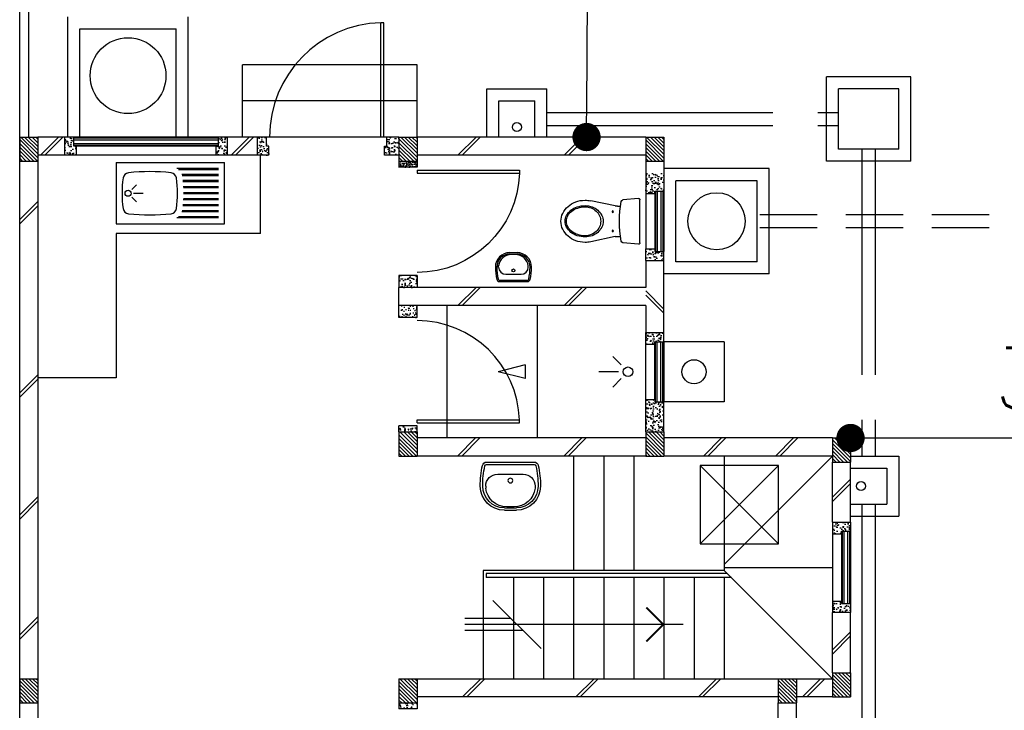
# Model space of a CAD drawing. Header units: millimetres. Extents: x 301 to 1479, y 491 to 1341.
# Tile 139 of 256: x 383.53 to 391.71, y 687.36 to 693.1. Entities that reach past the tile are written whole.
import ezdxf

# ---------------------------------------------------------------- set-up
doc = ezdxf.new("R2010")
doc.units = ezdxf.units.MM
doc.header["$LTSCALE"] = 1.5
doc.header["$MEASUREMENT"] = 0
for name, pattern in [('HIDDEN', [0.375, 0.25, -0.125]), ('HIDDEN2', [4.7625, 3.175, -1.5875]), ('PHANTOM2', [1.25, 0.625, -0.125, 0.125, -0.125, 0.125, -0.125])]:
    doc.linetypes.add(name, pattern=pattern)
for name, color, linetype in [('Blk', 7, 'Continuous'), ('Block', 46, 'Continuous'), ('boundary', 3, 'Continuous'), ('Boundary Wall', 64, 'Continuous'), ('BULUS', 2, 'Continuous'), ('BWCN', 4, 'Continuous'), ('DIM', 6, 'Continuous'), ('DOOR', 3, 'Continuous'), ('Ele', 8, 'Continuous'), ('HATCH', 7, 'Continuous'), ('Hatch Col. C1 GF Ext.', 84, 'Continuous'), ('Hatch Stub Col', 251, 'Continuous'), ('Kerb', 251, 'Continuous'), ('P. Grease Trap', 64, 'Continuous'), ('P. Gully trap', 42, 'Continuous'), ('P. Sewr Manhole', 49, 'Continuous'), ('Paving Block', 251, 'Continuous'), ('PVC Pipe 110', 69, 'Continuous'), ('PVC RWP 75', 77, 'Continuous'), ('PVC Sewer Pipe 110', 24, 'Continuous'), ('SANIT', 8, 'Continuous'), ('WINDOW', 1, 'Continuous')]:
    doc.layers.add(name, color=color, linetype=linetype)
doc.styles.add('RS1', font='romans.shx', dxfattribs={"width": 0.75, "height": 0.5})
doc.dimstyles.new('Souillac5', dxfattribs={"dimscale": 0.5, "dimtxt": 0.5, "dimasz": 0.47, "dimexe": 0, "dimexo": 1, "dimgap": 0.5, "dimtad": 1, "dimzin": 0, "dimdsep": 46, "dimtxsty": 'RS1', "dimblk": 'DOT', "dimcen": 3, "dimse1": 1, "dimse2": 1, "dimclrd": 6, "dimclre": 6, "dimclrt": 7, "dimaunit": 1, "dimadec": 0, "dimazin": 0, "dimtfac": 1, "dimtofl": 0, "dimtmove": 1, "dimatfit": 3, "dimfxl": 1, "dimtolj": 1, "dimtzin": 0, "dimlwe": -1, "dimarcsym": 0})
pattern_1 = [(50, (422.03025, 161.862746), (0.071726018, -0.0062752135), [0.0075, -0.0825]), (355, (422.03025, 161.862746), (-0.013875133, 0.075219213), [0.006, -0.066]), (100.451444, (422.03623, 161.86222), (0.057850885, 0.068943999), [0.006374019, -0.070114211]), (46.1842, (422.03025, 161.88275), (0.106724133, -0.016551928), [0.01125, -0.12375]), (96.635635, (422.03914, 161.88137), (0.093466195, 0.09741186), [0.009561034, -0.105171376]), (351.184164, (422.03025, 161.88275), (0.093466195, 0.09741186), [0.009, -0.099]), (21, (422.04025, 161.877746), (0.059690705, -0.040261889), [0.0075, -0.0825]), (326, (422.04025, 161.877746), (0.024331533, 0.072515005), [0.006, -0.066]), (71.451445, (422.045225, 161.87439), (0.084022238, 0.032253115), [0.006374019, -0.070114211]), (37.5, (422.03025, 161.862746), (0.0012159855, 0.0332893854), [0, -0.0652, 0, -0.067, 0, -0.06625]), (7.5, (422.03025, 161.862746), (0.0263069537, 0.0394411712), [0, -0.0382, 0, -0.0637, 0, -0.02525]), (327.5, (422.00795, 161.862746), (0.0533822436, -0.0022554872), [0, -0.025, 0, -0.078, 0, -0.1035]), (317.5, (421.99795, 161.862746), (0.058318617, 0.010010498), [0, -0.0325, 0, -0.0518, 0, -0.0735])]
pattern_2 = [(50, (422.03025, 162.062746), (0.071726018, -0.0062752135), [0.0075, -0.0825]), (355, (422.03025, 162.062746), (-0.013875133, 0.075219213), [0.006, -0.066]), (100.451444, (422.03623, 162.06222), (0.057850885, 0.068943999), [0.006374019, -0.070114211]), (46.1842, (422.03025, 162.08275), (0.106724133, -0.016551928), [0.01125, -0.12375]), (96.635635, (422.03914, 162.08137), (0.093466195, 0.09741186), [0.009561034, -0.105171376]), (351.184164, (422.03025, 162.08275), (0.093466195, 0.09741186), [0.009, -0.099]), (21, (422.04025, 162.077746), (0.059690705, -0.040261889), [0.0075, -0.0825]), (326, (422.04025, 162.077746), (0.024331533, 0.072515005), [0.006, -0.066]), (71.451445, (422.045225, 162.07439), (0.084022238, 0.032253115), [0.006374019, -0.070114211]), (37.5, (422.03025, 162.062746), (0.0012159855, 0.0332893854), [0, -0.0652, 0, -0.067, 0, -0.06625]), (7.5, (422.03025, 162.062746), (0.0263069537, 0.0394411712), [0, -0.0382, 0, -0.0637, 0, -0.02525]), (327.5, (422.00795, 162.062746), (0.0533822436, -0.0022554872), [0, -0.025, 0, -0.078, 0, -0.1035]), (317.5, (421.99795, 162.062746), (0.058318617, 0.010010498), [0, -0.0325, 0, -0.0518, 0, -0.0735])]
pattern_3 = [(315, (443.186696, 157.028336), (0.0154679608, 0.0154679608), [])]
pattern_4 = [(50, (418.271455, 162.012746), (0.071726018, -0.0062752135), [0.0075, -0.0825]), (355, (418.271455, 162.012746), (-0.013875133, 0.075219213), [0.006, -0.066]), (100.451444, (418.27743, 162.01222), (0.057850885, 0.068943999), [0.006374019, -0.070114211]), (46.1842, (418.271455, 162.03275), (0.106724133, -0.016551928), [0.01125, -0.12375]), (96.635635, (418.28035, 162.03137), (0.093466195, 0.09741186), [0.009561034, -0.105171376]), (351.184164, (418.27146, 162.03275), (0.093466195, 0.09741186), [0.009, -0.099]), (21, (418.281455, 162.027746), (0.059690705, -0.040261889), [0.0075, -0.0825]), (326, (418.281455, 162.027746), (0.024331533, 0.072515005), [0.006, -0.066]), (71.451445, (418.28643, 162.02439), (0.084022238, 0.032253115), [0.006374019, -0.070114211]), (37.5, (418.271455, 162.012746), (0.0012159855, 0.0332893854), [0, -0.0652, 0, -0.067, 0, -0.06625]), (7.5, (418.271455, 162.012746), (0.0263069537, 0.0394411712), [0, -0.0382, 0, -0.0637, 0, -0.02525]), (327.5, (418.249155, 162.012746), (0.0533822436, -0.0022554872), [0, -0.025, 0, -0.078, 0, -0.1035]), (317.5, (418.239155, 162.012746), (0.058318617, 0.010010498), [0, -0.0325, 0, -0.0518, 0, -0.0735])]
pattern_5 = [(50, (418.371455, 162.212746), (0.071726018, -0.0062752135), [0.0075, -0.0825]), (355, (418.371455, 162.212746), (-0.013875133, 0.075219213), [0.006, -0.066]), (100.451444, (418.37743, 162.21222), (0.057850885, 0.068943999), [0.006374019, -0.070114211]), (46.1842, (418.371455, 162.23275), (0.106724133, -0.016551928), [0.01125, -0.12375]), (96.635635, (418.38035, 162.23137), (0.093466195, 0.09741186), [0.009561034, -0.105171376]), (351.184164, (418.37146, 162.23275), (0.093466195, 0.09741186), [0.009, -0.099]), (21, (418.381455, 162.227746), (0.059690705, -0.040261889), [0.0075, -0.0825]), (326, (418.381455, 162.227746), (0.024331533, 0.072515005), [0.006, -0.066]), (71.451445, (418.38643, 162.22439), (0.084022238, 0.032253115), [0.006374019, -0.070114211]), (37.5, (418.371455, 162.212746), (0.0012159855, 0.0332893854), [0, -0.0652, 0, -0.067, 0, -0.06625]), (7.5, (418.371455, 162.212746), (0.0263069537, 0.0394411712), [0, -0.0382, 0, -0.0637, 0, -0.02525]), (327.5, (418.349155, 162.212746), (0.0533822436, -0.0022554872), [0, -0.025, 0, -0.078, 0, -0.1035]), (317.5, (418.339155, 162.212746), (0.058318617, 0.010010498), [0, -0.0325, 0, -0.0518, 0, -0.0735])]

# ---------------------------------------------------------------- blocks, each defined once
blk = doc.blocks.new('SSBSD90')
at = {"layer": 'Ele'}
for p, q in [((-900, 510), (0, 510)), ((-900, 510), (-900, 0)), ((0, 0), (0, 510)), ((-50, 460), (-395.5, 460)), ((-50, 450), (-382.1, 450)), ((-50, 410), (-354.7, 410)), ((-50, 400), (-351.5, 400)), ((-50, 360), (-345.7, 360)), ((-50, 350), (-344.7, 350)), ((-768.2, 286.8), (-729.3, 325.7)), ((-755, 255), (-675, 255)), ((-50, 310), (-341.6, 310)), ((-50, 300), (-341, 300)), ((-50, 260), (-340, 260)), ((-50, 250), (-340, 250)), ((-768.2, 223.2), (-729.3, 184.3)), ((-50, 200), (-341.6, 200)), ((-50, 210), (-341, 210)), ((-50, 100), (-354.7, 100)), ((-50, 110), (-351.5, 110)), ((-50, 150), (-345.7, 150)), ((-50, 160), (-344.7, 160)), ((-900, 0), (0, 0)), ((-50, 50), (-395.5, 50)), ((-50, 60), (-382.1, 60))]:
    blk.add_line(p, q, dxfattribs=at)
blk.add_circle((-800, 255), 25, dxfattribs=at)
for centre, radius, start, end in [((-791.6, 375.1), 50, 96.57699, 172.01642), ((-620, -1113.3), 1548.3, 83.42301, 96.57699), ((-448.4, 375.1), 50, 7.98358, 83.42301), ((65, 255), 915, 172.01642, 187.98358), ((-1305, 255), 915, 352.01642, 7.98358), ((-791.6, 134.9), 50, 187.98358, 263.42301), ((-620, 1623.3), 1548.3, 263.42301, 276.57699), ((-448.4, 134.9), 50, 276.57699, 352.01642)]:
    blk.add_arc(centre, radius, start, end, dxfattribs=at)
blk = doc.blocks.new('WC')
at = {"layer": 'SANIT'}
for p, q in [((-179.1, 0), (179.1, 0)), ((-189, -10.9), (-177.5, -141.5)), ((189, -10.9), (177.5, -141.5)), ((-125, -184.5), (-125, -161.4)), ((125, -184.5), (125, -161.4)), ((-127.2, -205.2), (-170.1, -407.8)), ((127.2, -205.2), (170.1, -407.8))]:
    blk.add_line(p, q, dxfattribs=at)
for points in [[(130, -455, 0.086378), (119.8, -396.7, 0.092622), (91.9, -348.9, 0.103078), (48.8, -316.1, 0.111925), (0, -305, 0.111925), (-48.8, -316.1, 0.103078), (-91.9, -348.9, 0.092622), (-119.8, -396.7, 0.086378), (-130, -455, 0.086378)], [(120, -455, 0.091554), (110.7, -404.8, 0.095342), (84.9, -363.1, 0.101238), (45.4, -334.7, 0.105842), (0, -325, 0.105842), (-45.4, -334.7, 0.101238), (-84.9, -363.1, 0.095342), (-110.7, -404.8, 0.091554), (-120, -455, 0.091554)], [(-175, -455, 0.087147), (-161.4, -532.7, 0.093047), (-123.7, -596.4, 0.102819), (-65.8, -640.2, 0.110985), (0, -655, 0.110985), (65.8, -640.2, 0.102819), (123.7, -596.4, 0.093047), (161.4, -532.7, 0.087147), (175, -455, 0.052217), (170.1, -407.8, 0.093047)], [(-170.1, -407.8, 0.052217), (-175, -455, 0.087147)], [(-130, -455, 0.079027), (-119.7, -519.8, 0.088191), (-91.9, -571.7, 0.105253), (-48.1, -608.1, 0.121599), (0, -620, 0.121599), (48.1, -608.1, 0.105253), (91.9, -571.7, 0.088191), (119.7, -519.8, 0.079027), (130, -455, 0.079027)], [(-120, -455, 0.077736), (-110.5, -515.9, 0.087342), (-84.9, -564.6, 0.105569), (-44.3, -598.9, 0.12344), (0, -610, 0.12344), (44.3, -598.9, 0.105569), (84.9, -564.6, 0.087342), (110.5, -515.9, 0.077736), (120, -455, 0.077736)]]:
    blk.add_lwpolyline(points, format="xyb", dxfattribs=at)
for centre in [(-80, -225), (80, -225)]:
    blk.add_circle(centre, 6, dxfattribs=at)
for centre, radius, start, end in [((-179.1, -10), 10, 90, 185.04245), ((179.1, -10), 10, 354.95755, 90), ((-162.6, -140.2), 15, 185.04245, 259.60796), ((0, 746.3), 916.3, 259.60796, 280.39204), ((162.6, -140.2), 15, 280.39204, 354.95755), ((-225, -184.5), 100, 348.04369, 0), ((225, -184.5), 100, 180, 191.95631)]:
    blk.add_arc(centre, radius, start, end, dxfattribs=at)
blk = doc.blocks.new('Wh1')
at = {"layer": 'SANIT'}
for p, q in [((197.3, 0), (-197.3, 0)), ((197.3, -20), (-197.3, -20)), ((105, -100), (-105, -100)), ((-205, -200), (-205, -217.2)), ((205, -200), (205, -217.2)), ((50, -380), (-50, -380)), ((50, -400), (-50, -400)), ((-30.2, -372.6), (30.2, -372.6))]:
    blk.add_line(p, q, dxfattribs=at)
blk.add_circle((0, -153.8), 20, dxfattribs=at)
for centre, radius, start, end in [((0, -200), 250, 180, 180), ((0, -200), 250, 0, 0), ((-197.3, -35), 35, 90, 167.77757), ((197.3, -35), 35, 12.22243, 90), ((567.1, -200.6), 817.1, 167.77757, 179.95982), ((567.1, -200.6), 797.1, 167.77757, 179.95982), ((-197.3, -35), 15, 90, 167.77757), ((197.3, -35), 15, 12.22243, 90), ((-567.1, -200.6), 797.1, 0.04018, 12.22243), ((-567.1, -200.6), 817.1, 0.04018, 12.22243), ((-105, -200), 100, 90, 180), ((105, -200), 100, 0, 90), ((-50, -200), 200, 180, 270), ((-50, -200), 180, 180, 270), ((-30.2, -196.6), 176, 186.70755, 270.01296), ((30.2, -196.6), 176, 269.98704, 353.29245), ((50, -200), 180, 270, 0), ((50, -200), 200, 270, 0)]:
    blk.add_arc(centre, radius, start, end, dxfattribs=at)
blk = doc.blocks.new('Dr900')
at = {"layer": 'DOOR'}
for p, q in [((-50, 0), (-50, 850)), ((-25, 850), (-50, 850)), ((-25, 0), (-25, 850)), ((-25, 0), (-50, 0))]:
    blk.add_line(p, q, dxfattribs=at)
blk.add_arc((-24.3, -0.3), 850.7, 91.72797, 179.98222, dxfattribs=at)
blk = doc.blocks.new('Dr1000')
at = {"layer": 'DOOR'}
for p, q in [((-50, 0), (-50, 950)), ((-25, 950), (-50, 950)), ((-25, 0), (-25, 950)), ((-25, 0), (-50, 0))]:
    blk.add_line(p, q, dxfattribs=at)
blk.add_arc((-24.4, -0.2), 950.6, 91.54201, 179.98579, dxfattribs=at)
blk = doc.blocks.new('SSSU-D3')
at = {"layer": 'HATCH'}
h = blk.add_hatch(dxfattribs=at)
h.set_pattern_fill('ANSI31', color=256, scale=0.175, angle=630)
h.set_pattern_definition([(315, (-128.472678, 34.936787), (0.015467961, 0.015467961), [])])
h.paths.add_polyline_path([(9.75, 5.15), (9.6, 5.15), (9.6, 5.35), (9.75, 5.35)])
h = blk.add_hatch(dxfattribs=at)
h.set_pattern_fill('ANSI31', color=256, scale=0.175, angle=630)
h.set_pattern_definition([(315, (-130.522678, 34.936787), (0.015467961, 0.015467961), [])])
h.paths.add_polyline_path([(11.8, 5.15), (11.65, 5.15), (11.65, 5.35), (11.8, 5.35)])
h = blk.add_hatch(dxfattribs=at)
h.set_pattern_fill('ANSI31', color=256, scale=0.175, angle=630)
h.set_pattern_definition([(315, (-132.072678, 34.886787), (0.0154679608, 0.0154679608), [])])
h.paths.add_polyline_path([(13.35, 5.1), (13.2, 5.1), (13.2, 5.3), (13.35, 5.3)])
h = blk.add_hatch(dxfattribs=at)
h.set_pattern_fill('ANSI31', color=256, scale=0.175, angle=630)
h.set_pattern_definition([(315, (-128.472678, 32.886787), (0.015467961, 0.015467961), [])])
h.paths.add_polyline_path([(9.75, 3.1), (9.6, 3.1), (9.6, 3.3), (9.75, 3.3)])
h = blk.add_hatch(dxfattribs=at)
h.set_pattern_fill('ANSI31', color=256, scale=0.175, angle=630)
h.set_pattern_definition([(315, (-131.622678, 32.886787), (0.015467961, 0.015467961), [])])
h.paths.add_polyline_path([(12.9, 3.1), (12.75, 3.1), (12.75, 3.3), (12.9, 3.3)])
h = blk.add_hatch(dxfattribs=at)
h.set_pattern_fill('ANSI31', color=256, scale=0.175, angle=630)
h.set_pattern_definition([(315, (-132.072678, 32.936787), (0.0154679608, 0.0154679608), [])])
h.paths.add_polyline_path([(13.35, 3.15), (13.2, 3.15), (13.2, 3.35), (13.35, 3.35)])
at = {"layer": 'Hatch Col. C1 GF Ext.'}
h = blk.add_hatch(dxfattribs=at)
h.set_pattern_fill('ANSI31', color=256, scale=0.175, angle=-90)
h.set_pattern_definition(pattern_3)
h.paths.add_polyline_path([(6.6, 7.6), (6.45, 7.6), (6.45, 7.8), (6.6, 7.8)])
h = blk.add_hatch(dxfattribs=at)
h.set_pattern_fill('ANSI31', color=256, scale=0.175, angle=-90)
h.set_pattern_definition(pattern_3)
h.paths.add_polyline_path([(9.75, 7.6), (9.6, 7.6), (9.6, 7.8), (9.75, 7.8)])
h = blk.add_hatch(dxfattribs=at)
h.set_pattern_fill('ANSI31', color=256, scale=0.175, angle=-90)
h.set_pattern_definition(pattern_3)
h.paths.add_polyline_path([(11.8, 7.6), (11.65, 7.6), (11.65, 7.8), (11.8, 7.8)])
h = blk.add_hatch(dxfattribs=at)
h.set_pattern_fill('ANSI31', color=256, scale=0.175, angle=-90)
h.set_pattern_definition([(315, (443.186696, 156.678336), (0.0154679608, 0.0154679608), [])])
h.paths.add_polyline_path([(6.6, 3.1), (6.45, 3.1), (6.45, 3.3), (6.6, 3.3)])
at = {"layer": 'Hatch Stub Col', "linetype": 'ByBlock'}
h = blk.add_hatch(dxfattribs=at)
h.set_pattern_fill('AR-CONC', color=256, scale=0.01, angle=720)
h.set_pattern_definition(pattern_5)
h.paths.add_polyline_path([(6.8254, 7.8), (6.9004, 7.8), (6.9004, 7.725), (6.9204, 7.725), (6.9204, 7.65), (6.8254, 7.65)])
h = blk.add_hatch(dxfattribs=at)
h.set_pattern_fill('AR-CONC', color=256, scale=0.01, angle=720)
h.set_pattern_definition(pattern_5)
h.paths.add_polyline_path([(8.0804, 7.725), (8.1004, 7.725), (8.1004, 7.8), (8.1754, 7.8), (8.1754, 7.65), (8.0804, 7.65)])
h = blk.add_hatch(dxfattribs=at)
h.set_pattern_fill('AR-CONC', color=256, scale=0.01, angle=720)
h.set_pattern_definition([(50, (418.421455, 162.212746), (0.071726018, -0.0062752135), [0.0075, -0.0825]), (355, (418.421455, 162.212746), (-0.013875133, 0.075219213), [0.006, -0.066]), (100.451444, (418.42743, 162.21222), (0.057850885, 0.068943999), [0.006374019, -0.070114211]), (46.1842, (418.421455, 162.23275), (0.106724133, -0.016551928), [0.01125, -0.12375]), (96.635635, (418.43035, 162.23137), (0.093466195, 0.09741186), [0.009561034, -0.105171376]), (351.184164, (418.42146, 162.23275), (0.093466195, 0.09741186), [0.009, -0.099]), (21, (418.431455, 162.227746), (0.059690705, -0.040261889), [0.0075, -0.0825]), (326, (418.431455, 162.227746), (0.024331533, 0.072515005), [0.006, -0.066]), (71.451445, (418.43643, 162.22439), (0.084022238, 0.032253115), [0.006374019, -0.070114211]), (37.5, (418.421455, 162.212746), (0.0012159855, 0.0332893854), [0, -0.0652, 0, -0.067, 0, -0.06625]), (7.5, (418.421455, 162.212746), (0.0263069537, 0.0394411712), [0, -0.0382, 0, -0.0637, 0, -0.02525]), (327.5, (418.399155, 162.212746), (0.0533822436, -0.0022554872), [0, -0.025, 0, -0.078, 0, -0.1035]), (317.5, (418.389155, 162.212746), (0.058318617, 0.010010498), [0, -0.0325, 0, -0.0518, 0, -0.0735])])
h.paths.add_polyline_path([(8.425, 7.8), (8.5, 7.8), (8.5, 7.725), (8.52, 7.725), (8.52, 7.65), (8.425, 7.65)])
h = blk.add_hatch(dxfattribs=at)
h.set_pattern_fill('AR-CONC', color=256, scale=0.01, angle=720)
h.set_pattern_definition([(50, (422.03025, 162.212746), (0.071726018, -0.0062752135), [0.0075, -0.0825]), (355, (422.03025, 162.212746), (-0.013875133, 0.075219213), [0.006, -0.066]), (100.451444, (422.03623, 162.21222), (0.057850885, 0.068943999), [0.006374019, -0.070114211]), (46.1842, (422.03025, 162.23275), (0.106724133, -0.016551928), [0.01125, -0.12375]), (96.635635, (422.03914, 162.23137), (0.093466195, 0.09741186), [0.009561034, -0.105171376]), (351.184164, (422.03025, 162.23275), (0.093466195, 0.09741186), [0.009, -0.099]), (21, (422.04025, 162.227746), (0.059690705, -0.040261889), [0.0075, -0.0825]), (326, (422.04025, 162.227746), (0.024331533, 0.072515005), [0.006, -0.066]), (71.451445, (422.045225, 162.22439), (0.084022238, 0.032253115), [0.006374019, -0.070114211]), (37.5, (422.03025, 162.212746), (0.0012159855, 0.0332893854), [0, -0.0652, 0, -0.067, 0, -0.06625]), (7.5, (422.03025, 162.212746), (0.0263069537, 0.0394411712), [0, -0.0382, 0, -0.0637, 0, -0.02525]), (327.5, (422.00795, 162.212746), (0.0533822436, -0.0022554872), [0, -0.025, 0, -0.078, 0, -0.1035]), (317.5, (421.99795, 162.212746), (0.058318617, 0.010010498), [0, -0.0325, 0, -0.0518, 0, -0.0735])])
h.paths.add_polyline_path([(9.5, 7.8), (9.6, 7.8), (9.6, 7.65), (9.48, 7.65), (9.48, 7.725), (9.5, 7.725)])
h = blk.add_hatch(dxfattribs=at)
h.set_pattern_fill('AR-CONC', color=256, scale=0.005, angle=720)
h.set_pattern_definition([(50, (422.03025, 162.212746), (0.0358630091, -0.0031376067), [0.00375, -0.04125]), (355, (422.03025, 162.212746), (-0.0069375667, 0.0376096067), [0.003, -0.033]), (100.4514445, (422.03324, 162.212485), (0.0289254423, 0.0344719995), [0.0031870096, -0.0350571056]), (46.1842, (422.03025, 162.222746), (0.0533620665, -0.008275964), [0.005625, -0.061875]), (96.635635, (422.0347, 162.222056), (0.046733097, 0.04870593), [0.004780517, -0.052585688]), (351.184164, (422.03025, 162.222746), (0.046733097, 0.04870593), [0.0045, -0.0495]), (21, (422.03525, 162.220246), (0.0298453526, -0.0201309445), [0.00375, -0.04125]), (326, (422.03525, 162.220246), (0.0121657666, 0.0362575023), [0.003, -0.033]), (71.451445, (422.037738, 162.21857), (0.0420111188, 0.0161265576), [0.0031870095, -0.0350571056]), (37.5, (422.030251, 162.212746), (0.00060799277, 0.0166446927), [0, -0.0326, 0, -0.0335, 0, -0.033125]), (7.5, (422.03025, 162.212746), (0.0131534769, 0.0197205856), [0, -0.0191, 0, -0.03185, 0, -0.012625]), (327.5, (422.019101, 162.212746), (0.0266911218, -0.0011277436), [0, -0.0125, 0, -0.039, 0, -0.05175]), (317.5, (422.0141, 162.212746), (0.0291593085, 0.0050052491), [0, -0.01625, 0, -0.0259, 0, -0.03675])])
h.paths.add_polyline_path([(9.6, 7.55), (9.6, 7.6), (9.75, 7.6), (9.75, 7.55)])
h = blk.add_hatch(dxfattribs=at)
h.set_pattern_fill('AR-CONC', color=256, scale=0.01, angle=720)
h.set_pattern_definition(pattern_2)
h.paths.add_polyline_path([(11.725, 7.35), (11.725, 7.33), (11.65, 7.33), (11.65, 7.5), (11.8, 7.5), (11.8, 7.35)])
h = blk.add_hatch(dxfattribs=at)
h.set_pattern_fill('AR-CONC', color=256, scale=0.01, angle=720)
h.set_pattern_definition(pattern_2)
h.paths.add_polyline_path([(11.65, 6.775), (11.65, 6.87), (11.725, 6.87), (11.725, 6.85), (11.8, 6.85), (11.8, 6.775)])
h = blk.add_hatch(dxfattribs=at)
h.set_pattern_fill('AR-CONC', color=256, scale=0.01, angle=720)
h.set_pattern_definition(pattern_4)
h.paths.add_polyline_path([(9.6, 6.65), (9.6, 6.55), (9.75, 6.55), (9.75, 6.65)])
h = blk.add_hatch(dxfattribs=at)
h.set_pattern_fill('AR-CONC', color=256, scale=0.01, angle=720)
h.set_pattern_definition(pattern_4)
h.paths.add_polyline_path([(9.6, 6.3), (9.6, 6.4), (9.75, 6.4), (9.75, 6.3)])
h = blk.add_hatch(dxfattribs=at)
h.set_pattern_fill('AR-CONC', color=256, scale=0.01, angle=720)
h.set_pattern_definition([(50, (422.03025, 162.012746), (0.071726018, -0.0062752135), [0.0075, -0.0825]), (355, (422.03025, 162.012746), (-0.013875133, 0.075219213), [0.006, -0.066]), (100.451444, (422.03623, 162.01222), (0.057850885, 0.068943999), [0.006374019, -0.070114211]), (46.1842, (422.03025, 162.03275), (0.106724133, -0.016551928), [0.01125, -0.12375]), (96.635635, (422.03914, 162.03137), (0.093466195, 0.09741186), [0.009561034, -0.105171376]), (351.184164, (422.03025, 162.03275), (0.093466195, 0.09741186), [0.009, -0.099]), (21, (422.04025, 162.027746), (0.059690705, -0.040261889), [0.0075, -0.0825]), (326, (422.04025, 162.027746), (0.024331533, 0.072515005), [0.006, -0.066]), (71.451445, (422.045225, 162.02439), (0.084022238, 0.032253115), [0.006374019, -0.070114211]), (37.5, (422.03025, 162.012746), (0.0012159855, 0.0332893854), [0, -0.0652, 0, -0.067, 0, -0.06625]), (7.5, (422.03025, 162.012746), (0.0263069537, 0.0394411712), [0, -0.0382, 0, -0.0637, 0, -0.02525]), (327.5, (422.00795, 162.012746), (0.0533822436, -0.0022554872), [0, -0.025, 0, -0.078, 0, -0.1035]), (317.5, (421.99795, 162.012746), (0.058318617, 0.010010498), [0, -0.0325, 0, -0.0518, 0, -0.0735])])
h.paths.add_polyline_path([(11.725, 6.1), (11.725, 6.08), (11.65, 6.08), (11.65, 6.175), (11.8, 6.175), (11.8, 6.1)])
h = blk.add_hatch(dxfattribs=at)
h.set_pattern_fill('AR-CONC', color=256, scale=0.01, angle=720)
h.set_pattern_definition([(50, (461.012857, 47.178006), (0.071726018, -0.0062752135), [0.0075, -0.0825]), (355, (461.01286, 47.17801), (-0.013875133, 0.075219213), [0.006, -0.066]), (100.451444, (461.018834, 47.17748), (0.057850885, 0.068943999), [0.006374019, -0.070114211]), (46.1842, (461.01286, 47.19801), (0.106724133, -0.016551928), [0.01125, -0.12375]), (96.635635, (461.02175, 47.19663), (0.093466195, 0.09741186), [0.009561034, -0.105171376]), (351.184164, (461.01286, 47.19801), (0.093466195, 0.09741186), [0.009, -0.099]), (21, (461.022857, 47.193006), (0.059690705, -0.040261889), [0.0075, -0.0825]), (326, (461.02286, 47.19301), (0.024331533, 0.072515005), [0.006, -0.066]), (71.451445, (461.02783, 47.18965), (0.084022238, 0.032253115), [0.006374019, -0.070114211]), (37.5, (461.012857, 47.178006), (0.0012159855, 0.0332893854), [0, -0.0652, 0, -0.067, 0, -0.06625]), (7.5, (461.012857, 47.178006), (0.0263069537, 0.0394411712), [0, -0.0382, 0, -0.0637, 0, -0.02525]), (327.5, (460.990557, 47.178006), (0.0533822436, -0.0022554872), [0, -0.025, 0, -0.078, 0, -0.1035]), (317.5, (460.980557, 47.178006), (0.058318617, 0.010010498), [0, -0.0325, 0, -0.0518, 0, -0.0735])])
h.paths.add_polyline_path([(11.65, 5.35), (11.8, 5.35), (11.8, 5.6), (11.725, 5.6), (11.725, 5.62), (11.65, 5.62)])
h = blk.add_hatch(dxfattribs=at)
h.set_pattern_fill('AR-CONC', color=256, scale=0.01, angle=720)
h.set_pattern_definition([(50, (422.03025, 161.837746), (0.071726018, -0.0062752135), [0.0075, -0.0825]), (355, (422.03025, 161.837746), (-0.013875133, 0.075219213), [0.006, -0.066]), (100.451444, (422.03623, 161.83722), (0.057850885, 0.068943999), [0.006374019, -0.070114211]), (46.1842, (422.03025, 161.85775), (0.106724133, -0.016551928), [0.01125, -0.12375]), (96.635635, (422.03914, 161.85637), (0.093466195, 0.09741186), [0.009561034, -0.105171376]), (351.184164, (422.03025, 161.85775), (0.093466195, 0.09741186), [0.009, -0.099]), (21, (422.04025, 161.852746), (0.059690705, -0.040261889), [0.0075, -0.0825]), (326, (422.04025, 161.852746), (0.024331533, 0.072515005), [0.006, -0.066]), (71.451445, (422.045225, 161.84939), (0.084022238, 0.032253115), [0.006374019, -0.070114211]), (37.5, (422.03025, 161.837746), (0.0012159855, 0.0332893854), [0, -0.0652, 0, -0.067, 0, -0.06625]), (7.5, (422.03025, 161.837746), (0.0263069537, 0.0394411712), [0, -0.0382, 0, -0.0637, 0, -0.02525]), (327.5, (422.00795, 161.837746), (0.0533822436, -0.0022554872), [0, -0.025, 0, -0.078, 0, -0.1035]), (317.5, (421.99795, 161.837746), (0.058318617, 0.010010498), [0, -0.0325, 0, -0.0518, 0, -0.0735])])
h.paths.add_polyline_path([(9.6, 5.4), (9.75, 5.4), (9.75, 5.35), (9.6, 5.35)])
h = blk.add_hatch(dxfattribs=at)
h.set_pattern_fill('AR-CONC', color=256, scale=0.01, angle=720)
h.set_pattern_definition(pattern_1)
h.paths.add_polyline_path([(13.2, 4.6), (13.35, 4.6), (13.35, 4.525), (13.275, 4.525), (13.275, 4.505), (13.2, 4.505)])
h = blk.add_hatch(dxfattribs=at)
h.set_pattern_fill('AR-CONC', color=256, scale=0.01, angle=720)
h.set_pattern_definition(pattern_1)
h.paths.add_polyline_path([(13.2, 3.945), (13.275, 3.945), (13.275, 3.925), (13.35, 3.925), (13.35, 3.85), (13.2, 3.85)])
h = blk.add_hatch(dxfattribs=at)
h.set_pattern_fill('AR-CONC', color=256, scale=0.01, angle=720)
h.set_pattern_definition(pattern_1)
h.paths.add_polyline_path([(9.6, 3.1), (9.75, 3.1), (9.75, 3.05), (9.6, 3.05)])
at = {"layer": 'Block', "linetype": 'ByBlock'}
for p, q in [((6.8254, 7.8), (6.6, 7.8)), ((8.425, 7.8), (8.1754, 7.8)), ((11.65, 7.8), (9.75, 7.8)), ((6.8254, 7.65), (6.6, 7.65)), ((8.425, 7.65), (8.1754, 7.65)), ((11.65, 7.65), (9.75, 7.65)), ((6.6, 7.6), (6.6, 3.3)), ((11.65, 6.775), (11.65, 6.55)), ((11.8, 6.175), (11.8, 6.775)), ((11.65, 6.55), (9.6, 6.55)), ((9.6, 6.4), (9.6, 6.55)), ((11.65, 6.4), (9.6, 6.4)), ((11.65, 6.4), (11.65, 6.175)), ((11.65, 5.3), (9.75, 5.3)), ((13.2, 5.3), (11.8, 5.3)), ((11.65, 5.15), (9.75, 5.15)), ((13.2, 5.15), (11.8, 5.15)), ((13.2, 4.6), (13.2, 5.1)), ((13.35, 4.6), (13.35, 5.1)), ((13.2, 3.35), (13.2, 3.85)), ((13.35, 3.35), (13.35, 3.85)), ((9.75, 3.3), (12.75, 3.3)), ((12.9, 3.3), (13.2, 3.3)), ((12.75, 3.15), (9.75, 3.15)), ((13.2, 3.15), (12.9, 3.15)), ((6.6, 3.1), (6.6, 1.3)), ((12.75, 0.15), (12.75, 3.1)), ((12.9, 0), (12.9, 3.1))]:
    blk.add_line(p, q, dxfattribs=at)
at = {"layer": 'Boundary Wall', "linetype": 'ByBlock'}
blk.add_line((6.525, 7.8), (6.525, 9.355), dxfattribs=at)
at = {"layer": 'BULUS', "linetype": 'ByBlock'}
for p, q in [((10.325, 4.1754), (10.325, 4.1404)), ((12.325, 4.1754), (10.325, 4.1754)), ((12.36, 4.1404), (10.325, 4.1404))]:
    blk.add_line(p, q, dxfattribs=at)
at = {"layer": 'BWCN'}
for p, q in [((6.45, 7.8), (6.6, 7.8)), ((6.45, 7.8), (6.45, 7.6)), ((6.6, 7.8), (6.6, 7.6)), ((6.8254, 7.65), (6.8254, 7.8)), ((6.9004, 7.8), (6.8254, 7.8)), ((6.9004, 7.725), (6.9004, 7.8)), ((8.1004, 7.725), (8.1004, 7.8)), ((8.1754, 7.8), (8.1004, 7.8)), ((8.1754, 7.65), (8.1754, 7.8)), ((8.5, 7.8), (8.425, 7.8)), ((8.425, 7.65), (8.425, 7.8)), ((8.5, 7.725), (8.5, 7.8)), ((9.6, 7.8), (9.5, 7.8)), ((9.5, 7.725), (9.5, 7.8)), ((9.6, 7.8), (9.75, 7.8)), ((9.6, 7.8), (9.6, 7.6)), ((9.75, 7.8), (9.75, 7.6)), ((11.65, 7.8), (11.8, 7.8)), ((11.65, 7.8), (11.65, 7.6)), ((11.8, 7.8), (11.8, 7.6)), ((6.9204, 7.725), (6.9004, 7.725)), ((6.9204, 7.65), (6.9204, 7.725)), ((8.0804, 7.65), (8.0804, 7.725)), ((8.0804, 7.725), (8.1004, 7.725)), ((8.52, 7.725), (8.5, 7.725)), ((8.52, 7.65), (8.52, 7.725)), ((9.48, 7.65), (9.48, 7.725)), ((9.48, 7.725), (9.5, 7.725)), ((6.9204, 7.65), (6.8254, 7.65)), ((8.1754, 7.65), (8.0804, 7.65)), ((8.52, 7.65), (8.425, 7.65)), ((9.6, 7.65), (9.48, 7.65)), ((6.45, 7.6), (6.6, 7.6)), ((9.6, 7.6), (9.75, 7.6)), ((9.6, 7.6), (9.6, 7.55)), ((9.75, 7.55), (9.6, 7.55)), ((9.75, 7.6), (9.75, 7.55)), ((11.65, 7.6), (11.8, 7.6)), ((11.65, 7.6), (11.65, 7.33)), ((11.8, 7.6), (11.8, 7.35)), ((11.65, 7.33), (11.725, 7.33)), ((11.725, 7.35), (11.8, 7.35)), ((11.725, 7.33), (11.725, 7.35)), ((11.65, 6.775), (11.65, 6.87)), ((11.65, 6.87), (11.725, 6.87)), ((11.725, 6.87), (11.725, 6.85)), ((11.725, 6.85), (11.8, 6.85)), ((11.8, 6.775), (11.8, 6.85)), ((11.65, 6.775), (11.8, 6.775)), ((9.75, 6.65), (9.6, 6.65)), ((9.6, 6.65), (9.6, 6.55)), ((9.75, 6.65), (9.75, 6.55)), ((9.6, 6.3), (9.6, 6.4)), ((9.75, 6.3), (9.75, 6.4)), ((9.75, 6.3), (9.6, 6.3)), ((11.65, 6.08), (11.65, 6.175)), ((11.65, 6.175), (11.8, 6.175)), ((11.8, 6.1), (11.8, 6.175)), ((11.65, 6.08), (11.725, 6.08)), ((11.725, 6.1), (11.8, 6.1)), ((11.725, 6.08), (11.725, 6.1)), ((11.65, 5.62), (11.725, 5.62)), ((11.65, 5.35), (11.65, 5.62)), ((11.725, 5.62), (11.725, 5.6)), ((11.725, 5.6), (11.8, 5.6)), ((11.8, 5.35), (11.8, 5.6)), ((9.75, 5.4), (9.6, 5.4)), ((9.6, 5.35), (9.6, 5.4)), ((9.75, 5.35), (9.75, 5.4)), ((9.6, 5.35), (9.75, 5.35)), ((9.6, 5.35), (9.6, 5.15)), ((9.75, 5.35), (9.75, 5.15)), ((11.65, 5.35), (11.8, 5.35)), ((11.65, 5.35), (11.65, 5.15)), ((11.8, 5.35), (11.8, 5.15)), ((13.2, 5.3), (13.35, 5.3)), ((13.2, 5.3), (13.2, 5.1)), ((13.35, 5.3), (13.35, 5.1)), ((9.6, 5.15), (9.75, 5.15)), ((11.65, 5.15), (11.8, 5.15)), ((13.2, 5.1), (13.35, 5.1)), ((13.2, 4.6), (13.2, 4.505)), ((13.35, 4.6), (13.35, 4.525)), ((13.2, 4.505), (13.275, 4.505)), ((13.275, 4.525), (13.35, 4.525)), ((13.275, 4.505), (13.275, 4.525)), ((13.2, 3.945), (13.275, 3.945)), ((13.2, 3.945), (13.2, 3.85)), ((13.275, 3.945), (13.275, 3.925)), ((13.275, 3.925), (13.35, 3.925)), ((13.35, 3.925), (13.35, 3.85)), ((6.45, 3.3), (6.6, 3.3)), ((6.45, 3.3), (6.45, 3.1)), ((6.6, 3.3), (6.6, 3.1)), ((9.6, 3.3), (9.75, 3.3)), ((9.6, 3.3), (9.6, 3.1)), ((9.75, 3.3), (9.75, 3.1)), ((12.75, 3.3), (12.9, 3.3)), ((12.75, 3.3), (12.75, 3.1)), ((12.9, 3.3), (12.9, 3.1)), ((13.2, 3.35), (13.35, 3.35)), ((13.2, 3.35), (13.2, 3.15)), ((13.35, 3.35), (13.35, 3.15)), ((13.2, 3.15), (13.35, 3.15)), ((6.45, 3.1), (6.6, 3.1)), ((9.6, 3.1), (9.6, 3.05)), ((9.6, 3.1), (9.75, 3.1)), ((9.75, 3.05), (9.6, 3.05)), ((9.75, 3.1), (9.75, 3.05)), ((12.75, 3.1), (12.9, 3.1))]:
    blk.add_line(p, q, dxfattribs=at)
at = {"layer": 'BWCN', "linetype": 'ByBlock'}
for p, q in [((13.2, 4.6), (13.35, 4.6)), ((13.35, 3.85), (13.2, 3.85))]:
    blk.add_line(p, q, dxfattribs=at)
at = {"layer": 'Ele'}
for p, q in [((9.75, 8.4), (8.3, 8.4)), ((8.3, 7.8), (8.3, 8.4)), ((9.75, 7.8), (9.75, 8.4)), ((9.75, 8.1), (8.3, 8.1)), ((8.1004, 7.8), (6.9004, 7.8)), ((8.1004, 7.79), (6.9004, 7.79)), ((9.5, 7.8), (8.5, 7.8)), ((11.6038, 7.8), (10.7288, 7.8)), ((8.1004, 7.73), (6.9004, 7.73)), ((8.0804, 7.725), (6.9204, 7.725)), ((8.0804, 7.65), (6.9204, 7.65)), ((8.4495, 7), (8.4495, 7.65)), ((11.65, 7.33), (11.65, 6.87)), ((11.725, 7.33), (11.725, 6.87)), ((11.73, 7.35), (11.73, 6.85)), ((11.79, 7.35), (11.79, 6.85)), ((11.8, 7.35), (11.8, 6.85)), ((7.25, 7), (7.25, 5.8)), ((8.4495, 7), (7.25, 7)), ((10, 5.3), (10, 6.4)), ((10.75, 5.3), (10.75, 6.4)), ((11.65, 5.62), (11.65, 6.08)), ((11.725, 5.62), (11.725, 6.08)), ((11.73, 5.6), (11.73, 6.1)), ((11.79, 5.6), (11.79, 6.1)), ((11.8, 6.1), (11.8, 5.6)), ((11.4455, 5.9067), (11.3754, 5.9768)), ((11.422, 5.85), (11.2609, 5.85)), ((7.25, 5.8), (6.6, 5.8)), ((11.4455, 5.7933), (11.3754, 5.7232)), ((11.05, 5.15), (11.05, 4.2)), ((11.3, 5.15), (11.3, 4.2)), ((11.55, 5.15), (11.55, 4.2)), ((13.2, 4.505), (13.2, 3.945)), ((13.275, 4.505), (13.275, 3.945)), ((13.28, 4.525), (13.28, 3.925)), ((13.34, 4.525), (13.34, 3.925)), ((13.35, 4.525), (13.35, 3.925)), ((10.3, 4.2), (10.3, 3.3)), ((12.3, 4.2), (10.3, 4.2)), ((10.55, 4.1404), (10.55, 3.3)), ((10.8, 4.1404), (10.8, 3.3)), ((11.05, 4.1404), (11.05, 3.3)), ((11.3, 4.1404), (11.3, 3.3)), ((11.55, 4.1404), (11.55, 3.3)), ((11.8, 4.1404), (11.8, 3.3)), ((12.05, 4.1404), (12.05, 3.3)), ((12.3, 4.1404), (12.3, 3.3)), ((10.7799, 3.55), (10.3799, 3.95)), ((10.5299, 3.8), (10.1472, 3.8)), ((11.9591, 3.75), (10.1472, 3.75)), ((10.6299, 3.7), (10.1472, 3.7))]:
    blk.add_line(p, q, dxfattribs=at)
at = {"layer": 'Ele', "linetype": 'HIDDEN', "ltscale": 10}
for p, q in [((12.3, 5.15), (12.3, 4.2)), ((13.2, 5.15), (12.3, 4.25)), ((12.3, 4.225), (13.2, 4.225)), ((13.2, 3.3), (12.3, 4.2))]:
    blk.add_line(p, q, dxfattribs=at)
at = {"layer": 'Ele', "const_width": 0.015}
blk.add_lwpolyline([(11.6535, 3.8914), (11.7949, 3.75), (11.6535, 3.6086)], dxfattribs=at)
at = {"layer": 'Ele'}
blk.add_circle((11.5021, 5.85), 0.04, dxfattribs=at)
at = {"layer": 'HATCH'}
for p, q in [((6.7727, 7.8), (6.6227, 7.65)), ((6.8081, 7.8), (6.6581, 7.65)), ((8.3557, 7.8), (8.2057, 7.65)), ((8.3911, 7.8), (8.2411, 7.65)), ((10.2398, 7.8), (10.0898, 7.65)), ((10.2751, 7.8), (10.1251, 7.65)), ((11.1222, 7.8), (10.9722, 7.65)), ((11.1575, 7.8), (11.0075, 7.65)), ((6.45, 7.1145), (6.6, 7.2645)), ((6.45, 7.0792), (6.6, 7.2292)), ((10.2398, 6.55), (10.0898, 6.4)), ((10.2751, 6.55), (10.1251, 6.4)), ((11.1222, 6.55), (10.9722, 6.4)), ((11.1575, 6.55), (11.0075, 6.4)), ((11.8, 6.3713), (11.65, 6.5213)), ((11.8, 6.3359), (11.65, 6.4859)), ((6.45, 5.6739), (6.6, 5.8239)), ((6.45, 5.6385), (6.6, 5.7885)), ((10.2365, 5.3), (10.0865, 5.15)), ((10.2719, 5.3), (10.1219, 5.15)), ((11.1189, 5.3), (10.9689, 5.15)), ((11.1543, 5.3), (11.0043, 5.15)), ((12.2782, 5.3), (12.1282, 5.15)), ((12.3136, 5.3), (12.1636, 5.15)), ((12.8766, 5.3), (12.7266, 5.15)), ((12.9119, 5.3), (12.7619, 5.15)), ((13.2, 4.8077), (13.35, 4.9577)), ((13.2, 4.7724), (13.35, 4.9224)), ((6.45, 4.662), (6.6, 4.812)), ((6.45, 4.6267), (6.6, 4.7767)), ((6.45, 3.6633), (6.6, 3.8133)), ((6.45, 3.628), (6.6, 3.778)), ((13.2, 3.5406), (13.35, 3.6906)), ((13.2, 3.5052), (13.35, 3.6552)), ((10.2783, 3.3), (10.1283, 3.15)), ((10.3137, 3.3), (10.1637, 3.15)), ((11.2197, 3.3), (11.0697, 3.15)), ((11.255, 3.3), (11.105, 3.15)), ((12.2362, 3.3), (12.0862, 3.15)), ((12.2715, 3.3), (12.1215, 3.15)), ((13.1006, 3.3), (12.9506, 3.15)), ((13.1359, 3.3), (12.9859, 3.15))]:
    blk.add_line(p, q, dxfattribs=at)
at = {"layer": 'Kerb'}
for p, q in [((6.85, 7.8), (6.85, 8.8)), ((7.85, 7.8), (7.85, 8.8)), ((6.95, 7.8), (6.95, 8.7)), ((6.95, 8.7), (7.75, 8.7)), ((7.75, 7.8), (7.75, 8.7)), ((13.85, 8.3), (13.15, 8.3)), ((13.15, 7.6), (13.15, 8.3)), ((13.85, 7.6), (13.85, 8.3)), ((10.3288, 8.2), (10.8288, 8.2)), ((10.3288, 7.8), (10.3288, 8.2)), ((10.8288, 7.8), (10.8288, 8.2)), ((13.25, 7.7), (13.25, 8.2)), ((13.75, 8.2), (13.25, 8.2)), ((13.75, 7.7), (13.75, 8.2)), ((10.4288, 8.1), (10.7288, 8.1)), ((10.4288, 7.8), (10.4288, 8.1)), ((10.7288, 7.8), (10.7288, 8.1)), ((13.75, 7.7), (13.25, 7.7)), ((12.675, 7.5375), (11.8, 7.5375)), ((12.675, 6.6625), (12.675, 7.5375)), ((13.85, 7.6), (13.15, 7.6)), ((12.575, 7.4375), (11.9, 7.4375)), ((11.9, 6.7625), (11.9, 7.4375)), ((12.575, 6.7625), (12.575, 7.4375)), ((12.575, 6.7625), (11.9, 6.7625)), ((12.675, 6.6625), (11.8, 6.6625)), ((12.3, 6.1), (11.8, 6.1)), ((12.3, 6.1), (12.3, 5.6)), ((12.3, 5.6), (11.8, 5.6)), ((13.35, 5.15), (13.75, 5.15)), ((13.75, 5.15), (13.75, 4.65)), ((13.35, 5.05), (13.65, 5.05)), ((13.65, 5.05), (13.65, 4.75)), ((13.35, 4.75), (13.65, 4.75)), ((13.35, 4.65), (13.75, 4.65))]:
    blk.add_line(p, q, dxfattribs=at)
at = {"layer": 'P. Grease Trap'}
blk.add_circle((7.35, 8.31), 0.315, dxfattribs=at)
at = {"layer": 'P. Gully trap'}
blk.add_circle((12.05, 5.85), 0.1, dxfattribs=at)
at = {"layer": 'P. Sewr Manhole'}
blk.add_circle((12.2375, 7.1), 0.2375, dxfattribs=at)
at = {"layer": 'Paving Block', "linetype": 'ByBlock'}
for p, q in [((10.6476, 5.9063), (10.4226, 5.85)), ((10.6476, 5.9063), (10.6476, 5.7938)), ((10.6476, 5.7938), (10.4226, 5.85))]:
    blk.add_line(p, q, dxfattribs=at)
at = {"layer": 'PVC Pipe 110', "linetype": 'PHANTOM2', "ltscale": 2}
for p, q in [((10.8288, 8.005), (13.25, 8.005)), ((10.8288, 7.895), (13.25, 7.895)), ((13.445, 7.7), (13.445, 5.15)), ((13.555, 7.7), (13.555, 5.15)), ((13.445, 4.75), (13.445, 0.55)), ((13.555, 4.75), (13.555, 0.55))]:
    blk.add_line(p, q, dxfattribs=at)
at = {"layer": 'PVC RWP 75'}
for centre in [(10.5788, 7.8825), (13.4375, 4.9)]:
    blk.add_circle(centre, 0.0375, dxfattribs=at)
at = {"layer": 'PVC Sewer Pipe 110', "linetype": 'HIDDEN2', "ltscale": 0.1}
for p, q in [((15.2164, 7.155), (12.4685, 7.155)), ((15.2164, 7.045), (12.4685, 7.045))]:
    blk.add_line(p, q, dxfattribs=at)
at = {"layer": 'SANIT', "linetype": 'HIDDEN2', "ltscale": 100}
for p, q in [((12.7504, 5.0718), (12.1004, 5.0718)), ((12.1004, 5.0718), (12.1004, 4.4218)), ((12.7504, 5.0718), (12.1004, 4.4218)), ((12.1004, 5.0718), (12.7504, 4.4218)), ((12.7504, 4.4218), (12.7504, 5.0718)), ((12.1004, 4.4218), (12.7504, 4.4218))]:
    blk.add_line(p, q, dxfattribs=at)
at = {"layer": 'WINDOW'}
for p, q in [((8.1004, 7.775), (6.9004, 7.775)), ((8.1004, 7.745), (6.9004, 7.745))]:
    blk.add_line(p, q, dxfattribs=at)
at = {"layer": 'WINDOW', "linetype": 'HIDDEN2', "ltscale": 0.5}
for p, q in [((11.745, 7.35), (11.745, 6.85)), ((11.775, 7.35), (11.775, 6.85)), ((11.745, 5.6), (11.745, 6.1)), ((11.775, 5.6), (11.775, 6.1)), ((13.295, 4.525), (13.295, 3.925)), ((13.325, 4.525), (13.325, 3.925))]:
    blk.add_line(p, q, dxfattribs=at)
at = {"layer": 'DOOR', "xscale": 0.001, "yscale": 0.001, "zscale": 0.001}
blk.add_blockref('Dr1000', (9.5, 7.8), dxfattribs=at)
at = {"layer": 'DOOR', "yscale": 0.001, "zscale": 0.001, "rotation": 270}
for p, xscale in [((9.75, 7.55), -0.001), ((9.75, 5.4), 0.001)]:
    blk.add_blockref('Dr900', p, dxfattribs=dict(at, xscale=xscale))
at = {"layer": 'SANIT', "xscale": -0.001, "yscale": 0.001, "zscale": 0.001, "rotation": 270.0000000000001}
blk.add_blockref('WC', (11.6, 7.1), dxfattribs=at)
at = {"layer": 'WINDOW', "linetype": 'ByBlock', "yscale": 0.001, "zscale": 0.001}
for name, p, xscale in [('SSBSD90', (8.15, 7.0778), 0.001), ('Wh1', (10.525, 5.0998), -0.001)]:
    blk.add_blockref(name, p, dxfattribs=dict(at, xscale=xscale))
at = {"layer": 'WINDOW', "linetype": 'ByBlock', "xscale": 0.0006, "yscale": 0.0006, "zscale": 0.0006, "rotation": 180}
blk.add_blockref('Wh1', (10.5503, 6.6), dxfattribs=at)
blk = doc.blocks.new('_DOT')
at = {"color": 0, "linetype": 'ByBlock'}
blk.add_line((-0.5, 0), (-1, 0), dxfattribs=at)
at = {"color": 0, "linetype": 'ByBlock', "const_width": 0.5}
blk.add_lwpolyline([(-0.25, 0, 1), (0.25, 0, 1)], format="xyb", close=True, dxfattribs=at)
blk = doc.blocks.new('*D221')
at = {"layer": 'DEFPOINTS', "color": 0, "transparency": 16777216}
for p in [(390.4336, 689.6262), (393.9836, 689.6262), (393.9836, 689.6262)]:
    blk.add_point(p, dxfattribs=at)
at = {"layer": 'DIM', "color": 6, "lineweight": -2, "transparency": 16777216}
blk.add_line((390.6686, 689.6262), (393.7486, 689.6262), dxfattribs=at)
at = {"layer": 'DIM', "color": 6, "lineweight": -2, "transparency": 16777216, "xscale": 0.235, "yscale": 0.235, "zscale": 0.235, "rotation": 180}
blk.add_blockref('_DOT', (390.4336, 689.6262), dxfattribs=at)
at = {"layer": 'DIM', "color": 6, "lineweight": -2, "transparency": 16777216, "xscale": 0.235, "yscale": 0.235, "zscale": 0.235}
blk.add_blockref('_DOT', (393.9836, 689.6262), dxfattribs=at)
at = {"layer": 'DIM', "color": 7, "transparency": 16777216, "insert": (392.2086, 690.1262), "char_height": 0.5, "attachment_point": 5, "style": 'RS1'}
blk.add_mtext('\\A1;3.55', dxfattribs=at)
blk = doc.blocks.new('*D245')
at = {"layer": 'DEFPOINTS', "color": 0, "transparency": 16777216}
for p in [(388.282, 698.3122), (388.282, 698.3122), (388.2411, 692.1262)]:
    blk.add_point(p, dxfattribs=at)
at = {"layer": 'DIM', "color": 6, "lineweight": -2, "transparency": 16777216}
blk.add_line((388.2426, 692.3612), (388.2804, 698.0772), dxfattribs=at)
at = {"layer": 'DIM', "color": 6, "lineweight": -2, "transparency": 16777216, "xscale": 0.235, "yscale": 0.235, "zscale": 0.235}
for p, rotation in [((388.282, 698.3122), 89.62136057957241), ((388.2411, 692.1262), 269.6213605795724)]:
    blk.add_blockref('_DOT', p, dxfattribs=dict(at, rotation=rotation))
at = {"layer": 'DIM', "color": 7, "transparency": 16777216, "insert": (387.7574, 697.3759), "char_height": 0.5, "attachment_point": 5, "rotation": 89.62136, "style": 'RS1'}
blk.add_mtext('\\A1;6.19', dxfattribs=at)

msp = doc.modelspace()

# ---------------------------------------------------------------- linework, layer by layer
at = {"layer": 'boundary', "linetype": 'Continuous'}
msp.add_line((383.5336, 678.769), (383.5336, 698.3436), dxfattribs=at)

# ---------------------------------------------------------------- block references
at = {"layer": 'Blk'}
msp.add_blockref('SSSU-D3', (377.0836, 684.3262), dxfattribs=at)

# ---------------------------------------------------------------- dimensions: what is measured, and where the dimension line sits
at = {"layer": 'DIM'}
dim = msp.add_linear_dim(base=(388.282, 698.3122), p1=(388.2411, 692.1262), p2=(388.282, 698.3122), angle=89.62136, dimstyle='Souillac5', override={"dimtmove": 2}, dxfattribs=at)
dim.commit()
dim.dimension.update_dxf_attribs({"geometry": '*D245', "text_midpoint": (387.7574, 697.3759), "dimtype": 161})
dim = msp.add_linear_dim(base=(393.9836, 689.6262), p1=(390.4336, 689.6262), p2=(393.9836, 689.6262), dimstyle='Souillac5', dxfattribs=at)
dim.commit()
dim.dimension.update_dxf_attribs({"geometry": '*D221', "text_midpoint": (392.2086, 690.1262)})

doc.saveas('drawing.dxf')
